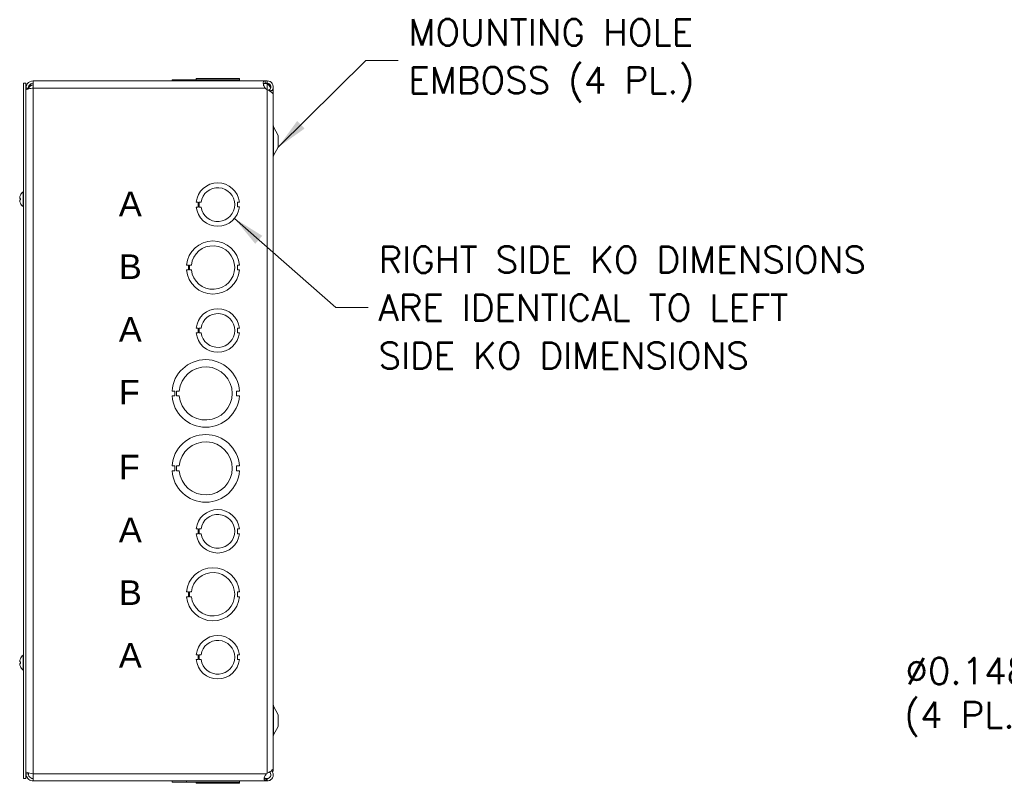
# Model space of a CAD drawing. Header units: inches. Extents: x 5 to 137, y 4 to 85.
# Tile 8 of 12: x 75 to 100, y 43 to 63. Entities that reach past the tile are written whole.
import ezdxf

# ---------------------------------------------------------------- set-up
doc = ezdxf.new("R2010")
doc.units = ezdxf.units.IN
doc.header["$LTSCALE"] = 8.5
doc.header["$MEASUREMENT"] = 0
for name, color, linetype, lineweight in [('Dimension (ANSI)', 7, 'Continuous', 5), ('Symbol (ANSI)', 7, 'Continuous', 5), ('Visible (ANSI)', 7, 'Continuous', 5), ('Visible Narrow (ANSI)', 7, 'Continuous', 5)]:
    doc.layers.add(name, color=color, linetype=linetype, lineweight=lineweight)
doc.styles.add('Note Text (ANSI)', font='tahoma.ttf')
doc.styles.add('ROMANS', font='RomanS.shx')
doc.dimstyles.new('Default (ANSI)', dxfattribs={"dimscale": 8.5, "dimtxt": 0.08, "dimasz": 0.098425, "dimexe": 0.125, "dimexo": 0.0625, "dimgap": 0.031496, "dimtad": 0, "dimtih": 1, "dimtoh": 1, "dimrnd": 1e-08, "dimzin": 0, "dimdsep": 46, "dimtxsty": 'ROMANS', "dimcen": 0.09, "dimdle": 0.393701, "dimclrd": 256, "dimclre": 256, "dimclrt": 256, "dimadec": 0, "dimazin": 0, "dimtfac": 1.25, "dimtofl": 0, "dimtmove": 0, "dimatfit": 3, "dimfxl": 0, "dimtolj": 1, "dimtzin": 0, "dimlwd": -1, "dimlwe": -1, "dimarcsym": 0})
doc.dimstyles.new('Default (ANSI)$7', dxfattribs={"dimscale": 8.5, "dimtxt": 0.08, "dimasz": 0.098425, "dimexe": 0.125, "dimexo": 0.0625, "dimgap": 0.031496, "dimtad": 0, "dimtih": 1, "dimtoh": 1, "dimrnd": 1e-08, "dimzin": 0, "dimdsep": 46, "dimtxsty": 'ROMANS', "dimcen": 0.09, "dimdle": 0.393701, "dimclrd": 256, "dimclre": 256, "dimclrt": 256, "dimadec": 0, "dimazin": 0, "dimtfac": 1.25, "dimtofl": 0, "dimtmove": 0, "dimatfit": 3, "dimfxl": 0, "dimtolj": 1, "dimtzin": 0, "dimlwd": -1, "dimlwe": -1, "dimarcsym": 0})

# ---------------------------------------------------------------- blocks, each defined once
blk = doc.blocks.new('*D38')
at = {"layer": 'Defpoints', "color": 0}
for p in [(108.087, 47.315), (108.209, 47.348)]:
    blk.add_point(p, dxfattribs=at)
at = {"layer": 'Dimension (ANSI)'}
for p, q in [((108.148, 46.566), (108.148, 48.096)), ((107.383, 47.331), (108.913, 47.331)), ((101.44, 45.534), (107.279, 47.098))]:
    blk.add_line(p, q, dxfattribs=at)
blk.add_solid([(107.243, 47.233), (107.315, 46.964), (108.087, 47.315)], dxfattribs=at)
at = {"layer": 'Dimension (ANSI)', "insert": (99.408, 45.534), "char_height": 0.68, "attachment_point": 5, "style": 'ROMANS'}
blk.add_mtext('\\A1;∅0.148\\P(4 PL.)', dxfattribs=at)

msp = doc.modelspace()

# ---------------------------------------------------------------- linework, layer by layer
at = {"layer": 'Visible (ANSI)'}
for p, q in [((75.21806, 61.49376), (81.22958, 61.49376)), ((75.21806, 61.30676), (75.21806, 61.49376)), ((78.81354, 61.52476), (78.81354, 61.49376)), ((78.81355, 61.52476), (78.81354, 61.52476)), ((78.81355, 61.52476), (79.18915, 61.52476)), ((78.81355, 61.49376), (78.81355, 61.52476)), ((79.18915, 61.52476), (79.18915, 61.49376)), ((79.18916, 61.52476), (79.18915, 61.52476)), ((79.18916, 61.52476), (80.55847, 61.52476)), ((79.18916, 61.49376), (79.18916, 61.52476)), ((79.43981, 61.55576), (79.4398, 61.55576)), ((79.4398, 61.52476), (79.4398, 61.55576)), ((79.43981, 61.55576), (80.55783, 61.55576)), ((79.43981, 61.52476), (79.43981, 61.55576)), ((80.55783, 61.52476), (80.55783, 61.55576)), ((80.55847, 61.52476), (80.55847, 61.49376)), ((80.55847, 61.52476), (80.55908, 61.52476)), ((80.55908, 61.52476), (80.55908, 61.49376)), ((81.22958, 61.49376), (81.28056, 61.49376)), ((81.22958, 61.49376), (81.22958, 61.44434)), ((81.28056, 61.44434), (81.28056, 61.49376)), ((74.96906, 61.43126), (74.96906, 43.43126)), ((75.03106, 61.43126), (74.96906, 61.43126)), ((75.03106, 61.43126), (75.03106, 43.43126)), ((75.09306, 61.30676), (75.03106, 61.30676)), ((75.09306, 61.30676), (75.09306, 61.28616)), ((81.20293, 61.42897), (81.28056, 61.42897)), ((81.22958, 61.44434), (81.22958, 61.43176)), ((81.28056, 61.43176), (81.22958, 61.43176)), ((81.28056, 61.26666), (81.22958, 61.30676)), ((81.28056, 61.43176), (81.28056, 61.44434)), ((81.28056, 61.42897), (81.28056, 61.43176)), ((81.33171, 61.25944), (81.33858, 61.24889)), ((81.33858, 61.24889), (81.35086, 61.23002)), ((81.35086, 61.23002), (81.35357, 61.22586)), ((81.37431, 61.24376), (81.37431, 61.21265)), ((81.37431, 61.24376), (81.43681, 61.24376)), ((81.43631, 61.26623), (81.43631, 61.24376)), ((81.43681, 43.61876), (81.43681, 61.24376)), ((81.43631, 43.70177), (81.43631, 61.1353)), ((81.56181, 60.08126), (81.44405, 60.30405)), ((81.56181, 59.78126), (81.56181, 60.08126)), ((81.56181, 59.78126), (81.44405, 59.55846)), ((74.86967, 58.44953), (74.88813, 58.44791)), ((74.86967, 58.41299), (74.88813, 58.4146)), ((74.88813, 58.44977), (74.88813, 58.41275)), ((74.95477, 58.23926), (74.95477, 58.62326)), ((74.95477, 58.62326), (74.96906, 58.62326)), ((74.95477, 58.23926), (74.96906, 58.23926)), ((79.4898, 58.35384), (79.4398, 58.35384)), ((79.43981, 58.22861), (79.4898, 58.22861)), ((79.4898, 58.22861), (79.4898, 58.35384)), ((79.51581, 58.35384), (79.56581, 58.35384)), ((79.51581, 58.22861), (79.51581, 58.35384)), ((79.56582, 58.22861), (79.51581, 58.22861)), ((80.55782, 58.35379), (80.50783, 58.35379)), ((80.50783, 58.35379), (80.50783, 58.22879)), ((80.50783, 58.22879), (80.55783, 58.22879)), ((79.23915, 56.72372), (79.18915, 56.72372)), ((79.23916, 56.59872), (79.23915, 56.72372)), ((79.2648, 56.59873), (79.26479, 56.72373)), ((79.26479, 56.72373), (79.31479, 56.72373)), ((80.50846, 56.72379), (80.50847, 56.59879)), ((80.55846, 56.72379), (80.50846, 56.72379)), ((79.18916, 56.59872), (79.23916, 56.59872)), ((79.3148, 56.59873), (79.2648, 56.59873)), ((80.50847, 56.59879), (80.55847, 56.59879)), ((79.4898, 55.09384), (79.4398, 55.09384)), ((79.4898, 54.96861), (79.4898, 55.09384)), ((79.51581, 55.09384), (79.56581, 55.09384)), ((79.51581, 54.96861), (79.51581, 55.09384)), ((80.55782, 55.09379), (80.50783, 55.09379)), ((80.50783, 55.09379), (80.50783, 54.96879)), ((79.43981, 54.96861), (79.4898, 54.96861)), ((79.56582, 54.96861), (79.51581, 54.96861)), ((80.50783, 54.96879), (80.55783, 54.96879)), ((78.88754, 53.46371), (78.81354, 53.46371)), ((78.81355, 53.33871), (78.88755, 53.33871)), ((78.88755, 53.33871), (78.88754, 53.46371)), ((78.92766, 53.33872), (78.92765, 53.46372)), ((78.92765, 53.46372), (79.00165, 53.46372)), ((79.00166, 53.33872), (78.92766, 53.33872)), ((80.48507, 53.4638), (80.48508, 53.3388)), ((80.55907, 53.4638), (80.48507, 53.4638)), ((80.48508, 53.3388), (80.55908, 53.3388)), ((78.88754, 51.52371), (78.81354, 51.52371)), ((78.88755, 51.39871), (78.88754, 51.52371)), ((78.92766, 51.39872), (78.92765, 51.52372)), ((78.92765, 51.52372), (79.00165, 51.52372)), ((80.48507, 51.5238), (80.48508, 51.3988)), ((80.55907, 51.5238), (80.48507, 51.5238)), ((78.81355, 51.39871), (78.88755, 51.39871)), ((79.00166, 51.39872), (78.92766, 51.39872)), ((80.48508, 51.3988), (80.55908, 51.3988)), ((79.4898, 49.89384), (79.4398, 49.89384)), ((79.43981, 49.76861), (79.4898, 49.76861)), ((79.4898, 49.76861), (79.4898, 49.89384)), ((79.51581, 49.89384), (79.56581, 49.89384)), ((79.51581, 49.76861), (79.51581, 49.89384)), ((79.56582, 49.76861), (79.51581, 49.76861)), ((80.55782, 49.89379), (80.50783, 49.89379)), ((80.50783, 49.89379), (80.50783, 49.76879)), ((80.50783, 49.76879), (80.55783, 49.76879)), ((79.23915, 48.26372), (79.18915, 48.26372)), ((79.23916, 48.13872), (79.23915, 48.26372)), ((79.2648, 48.13873), (79.26479, 48.26373)), ((79.26479, 48.26373), (79.31479, 48.26373)), ((80.50846, 48.26379), (80.50847, 48.13879)), ((80.55846, 48.26379), (80.50846, 48.26379)), ((79.18916, 48.13872), (79.23916, 48.13872)), ((79.3148, 48.13873), (79.2648, 48.13873)), ((80.50847, 48.13879), (80.55847, 48.13879)), ((74.86967, 46.44953), (74.88813, 46.44791)), ((74.86967, 46.41299), (74.88813, 46.4146)), ((74.88813, 46.44977), (74.88813, 46.41275)), ((74.95477, 46.23926), (74.95477, 46.62326)), ((74.95477, 46.62326), (74.96906, 46.62326)), ((79.4898, 46.63384), (79.4398, 46.63384)), ((79.43981, 46.50861), (79.4898, 46.50861)), ((79.4898, 46.50861), (79.4898, 46.63384)), ((79.51581, 46.63384), (79.56581, 46.63384)), ((79.51581, 46.50861), (79.51581, 46.63384)), ((79.56582, 46.50861), (79.51581, 46.50861)), ((80.55782, 46.63379), (80.50783, 46.63379)), ((80.50783, 46.63379), (80.50783, 46.50879)), ((80.50783, 46.50879), (80.55783, 46.50879)), ((74.95477, 46.23926), (74.96906, 46.23926)), ((81.56181, 45.08126), (81.44405, 45.30405)), ((81.56181, 44.78126), (81.56181, 45.08126)), ((81.56181, 44.78126), (81.44405, 44.55846)), ((81.37431, 43.62138), (81.37431, 43.61876)), ((81.37431, 43.61876), (81.43681, 43.61876)), ((75.03106, 43.43126), (74.96906, 43.43126)), ((75.09306, 43.55576), (75.03106, 43.55576)), ((75.09306, 43.55576), (75.09306, 43.57636)), ((75.21806, 43.36876), (75.21806, 43.55576)), ((81.26895, 43.36876), (75.21806, 43.36876)), ((78.81354, 43.33776), (78.81354, 43.36876)), ((79.18915, 43.33776), (79.18915, 43.36876)), ((80.55846, 43.33776), (80.55846, 43.36876)), ((80.55847, 43.33776), (80.55847, 43.36876)), ((80.55907, 43.33776), (80.55907, 43.36876)), ((80.55908, 43.33776), (80.55908, 43.36876)), ((81.26895, 43.55576), (81.28056, 43.56525)), ((81.26895, 43.43076), (81.28056, 43.43076)), ((81.26895, 43.41817), (81.26895, 43.43076)), ((81.26895, 43.36876), (81.26895, 43.41817)), ((81.28056, 43.36876), (81.26895, 43.36876)), ((81.28056, 43.43076), (81.28056, 43.41817)), ((81.28056, 43.41817), (81.28056, 43.36876)), ((79.18915, 43.33776), (78.81354, 43.33776)), ((80.55846, 43.33776), (79.18915, 43.33776)), ((79.4398, 43.33776), (79.4398, 43.30676)), ((80.55782, 43.30676), (79.4398, 43.30676)), ((80.55782, 43.33776), (80.55782, 43.30676)), ((80.55782, 43.30676), (80.55783, 43.30676)), ((80.55783, 43.33776), (80.55783, 43.30676)), ((80.55846, 43.33776), (80.55847, 43.33776)), ((80.55907, 43.33776), (80.55847, 43.33776)), ((80.55907, 43.33776), (80.55908, 43.33776))]:
    msp.add_line(p, q, dxfattribs=at)
for centre, radius, start, end in [((75.21806, 61.26256), 0.125, 90, 168.899852), ((81.34956, 61.49376), 0.098, 221.384912, 225.244602), ((81.49931, 60.33326), 0.0625, 180, 207.858397), ((81.49931, 59.52926), 0.0625, 152.141603, 180), ((79.99881, 58.29126), 0.5625, 6.382727, 173.612692), ((79.99881, 58.29126), 0.4375, 188.232125, 171.776542), ((74.89633, 58.53083), 0.0082, 156.103907, 179.962963), ((75.12106, 58.43126), 0.254, 130.895986, 156.103907), ((74.89633, 58.33169), 0.0082, 180.037037, 203.896093), ((75.12106, 58.43126), 0.254, 203.896093, 229.104014), ((79.99881, 58.29126), 0.5625, 186.394021, 353.623986), ((79.87381, 56.66126), 0.6875, 5.218958, 174.787141), ((79.87381, 56.66126), 0.5625, 186.382419, 173.623679), ((79.87381, 56.66126), 0.6875, 185.218958, 354.787141), ((79.99881, 55.03126), 0.5625, 6.382727, 173.612692), ((79.99881, 55.03126), 0.4375, 188.232125, 171.776542), ((79.99881, 55.03126), 0.5625, 186.394021, 353.623986), ((79.68631, 53.40126), 0.875, 4.098867, 175.90678), ((79.68631, 53.40126), 0.6875, 185.218732, 174.786915), ((79.68631, 53.40126), 0.875, 184.098867, 355.90678), ((79.68631, 51.46126), 0.875, 4.098867, 175.90678), ((79.68631, 51.46126), 0.6875, 185.218732, 174.786915), ((79.68631, 51.46126), 0.875, 184.098867, 355.90678), ((79.99881, 49.83126), 0.5625, 6.382727, 173.612692), ((79.99881, 49.83126), 0.4375, 188.232125, 171.776542), ((79.99881, 49.83126), 0.5625, 186.394021, 353.623986), ((79.87381, 48.20126), 0.6875, 5.218958, 174.787141), ((79.87381, 48.20126), 0.5625, 186.382419, 173.623679), ((79.87381, 48.20126), 0.6875, 185.218958, 354.787141), ((79.99881, 46.57126), 0.5625, 6.382727, 173.612692), ((79.99881, 46.57126), 0.4375, 188.232125, 171.776542), ((74.89633, 46.53083), 0.0082, 156.103907, 179.962963), ((75.12106, 46.43126), 0.254, 130.895986, 156.103907), ((79.99881, 46.57126), 0.5625, 186.394021, 353.623986), ((74.89633, 46.33169), 0.0082, 180.037037, 203.896093), ((75.12106, 46.43126), 0.254, 203.896093, 229.104014), ((81.49931, 45.33326), 0.0625, 180, 207.858397), ((81.49931, 44.52926), 0.0625, 152.141603, 180)]:
    msp.add_arc(centre, radius, start, end, dxfattribs=at)
for centre, major_axis, ratio, start_param, end_param in [((75.12066, 58.43139), (0.07749, 0.24185), 0.99580318, 1.47015438, 1.75474235), ((75.12066, 58.42668), (-0.25299, 0.02214), 0.02792688, 5.87367492, 6.15826289), ((75.12066, 58.43584), (-0.25299, -0.02214), 0.02792688, 0.12492242, 0.40951039), ((75.12066, 58.43113), (-0.07749, 0.24185), 0.99580318, 1.3868503, 1.67143828), ((75.12066, 46.43139), (0.07749, 0.24185), 0.99580318, 1.47015438, 1.75474235), ((75.12066, 46.42668), (-0.25299, 0.02214), 0.02792688, 5.87367492, 6.15826289), ((75.12066, 46.43584), (-0.25299, -0.02214), 0.02792688, 0.12492242, 0.40951039), ((75.12066, 46.43113), (-0.07749, 0.24185), 0.99580318, 1.3868503, 1.67143828)]:
    msp.add_ellipse(centre, major_axis=major_axis, ratio=ratio, start_param=start_param, end_param=end_param, dxfattribs=at)
for points, knots in [([(75.21806, 61.49376), (75.15894, 61.49376), (75.10058, 61.4638), (75.06611, 61.41576), (75.0435, 61.38424), (75.03106, 61.34555), (75.03106, 61.30676)], [0, 0, 0, 0, 0.94848895, 0.94848895, 0.94848895, 1.57079633, 1.57079633, 1.57079633, 1.57079633]), ([(81.2271, 61.3094), (81.2038, 61.33431), (81.18681, 61.37062), (81.17961, 61.40401), (81.17282, 61.43544), (81.17471, 61.46243), (81.18493, 61.47703), (81.19365, 61.48949), (81.20837, 61.49346), (81.2271, 61.49374)], [-1.80872873, -1.80872873, -1.80872873, -1.80872873, -1.14988828, -1.14988828, -1.14988828, -0.52960197, -0.52960197, -0.52960197, 0, 0, 0, 0]), ([(81.28056, 61.49376), (81.3321, 61.49376), (81.38285, 61.46627), (81.41101, 61.42309), (81.43917, 61.37992), (81.44387, 61.3224), (81.42309, 61.27522), (81.41817, 61.26406), (81.41191, 61.25349), (81.40452, 61.24378)], [0, 0, 0, 0, 0.99285462, 0.99285462, 0.99285462, 1.98570924, 1.98570924, 1.98570924, 2.22073356, 2.22073356, 2.22073356, 2.22073356]), ([(75.03106, 61.26256), (75.03106, 61.27146), (75.06102, 61.28035), (75.10905, 61.28925), (75.14057, 61.29509), (75.17927, 61.30092), (75.21806, 61.30676)], [0, 0, 0, 0, 0.94848895, 0.94848895, 0.94848895, 1.57079633, 1.57079633, 1.57079633, 1.57079633]), ([(75.21806, 61.43176), (75.17435, 61.43176), (75.13148, 61.40696), (75.10969, 61.36907), (75.09886, 61.35022), (75.09306, 61.3285), (75.09306, 61.30676)], [0, 0, 0, 0, 1.04897508, 1.04897508, 1.04897508, 1.57079633, 1.57079633, 1.57079633, 1.57079633]), ([(81.33171, 61.25944), (81.36123, 61.27866), (81.37816, 61.31558), (81.37347, 61.35049), (81.36879, 61.3854), (81.34271, 61.41654), (81.30917, 61.42729), (81.29994, 61.43024), (81.29025, 61.43176), (81.28056, 61.43176)], [0, 0, 0, 0, 1.12719708, 1.12719708, 1.12719708, 2.25439416, 2.25439416, 2.25439416, 2.56448895, 2.56448895, 2.56448895, 2.56448895]), ([(81.43631, 61.1353), (81.43631, 61.16295), (81.40887, 61.19061), (81.36575, 61.21826), (81.3406, 61.23439), (81.31061, 61.25053), (81.28056, 61.26666)], [0.99369262, 0.99369262, 0.99369262, 0.99369262, 1.98570924, 1.98570924, 1.98570924, 2.56448895, 2.56448895, 2.56448895, 2.56448895]), ([(81.3677, 61.30379), (81.35734, 61.33351), (81.33556, 61.36323), (81.30917, 61.39296), (81.30041, 61.40282), (81.29123, 61.41268), (81.28204, 61.42254)], [1.36734875, 1.36734875, 1.36734875, 1.36734875, 2.25439416, 2.25439416, 2.25439416, 2.54871618, 2.54871618, 2.54871618, 2.54871618]), ([(74.86972, 58.44953), (74.86951, 58.4495), (74.86932, 58.44979), (74.86907, 58.45105), (74.86901, 58.45202), (74.86899, 58.45429), (74.86904, 58.45573), (74.86926, 58.45891), (74.86943, 58.46065), (74.86965, 58.46252), (74.86968, 58.46277), (74.86972, 58.46302)], [0, 0, 0, 0, 0.0125584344, 0.0125584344, 0.0251168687, 0.0251168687, 0.0376591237, 0.0376591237, 0.0502013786, 0.0502013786, 0.0520674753, 0.0520674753, 0.0520674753, 0.0520674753]), ([(74.86972, 58.3995), (74.86951, 58.40113), (74.86932, 58.40289), (74.86907, 58.40614), (74.86901, 58.40764), (74.86899, 58.41004), (74.86904, 58.41109), (74.86926, 58.41253), (74.86943, 58.41292), (74.86965, 58.41299), (74.86968, 58.41299), (74.86972, 58.41299)], [0, 0, 0, 0, 0.0125556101, 0.0125556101, 0.0251112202, 0.0251112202, 0.0376562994, 0.0376562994, 0.0502013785, 0.0502013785, 0.0520674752, 0.0520674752, 0.0520674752, 0.0520674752]), ([(74.88813, 58.44977), (74.88813, 58.4498), (74.88837, 58.44981), (74.88878, 58.4498), (74.8888, 58.4498), (74.88883, 58.4498)], [0.09312996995, 0.09312996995, 0.09312996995, 0.09312996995, 0.10096570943, 0.10096570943, 0.10146133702, 0.10146133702, 0.10146133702, 0.10146133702]), ([(74.88883, 58.41271), (74.8888, 58.41271), (74.88878, 58.41271), (74.88837, 58.4127), (74.88813, 58.41272), (74.88813, 58.41275)], [0.02288164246, 0.02288164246, 0.02288164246, 0.02288164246, 0.02337727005, 0.02337727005, 0.03121300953, 0.03121300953, 0.03121300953, 0.03121300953]), ([(74.86972, 46.44953), (74.86951, 46.4495), (74.86932, 46.44979), (74.86907, 46.45105), (74.86901, 46.45202), (74.86899, 46.45429), (74.86904, 46.45573), (74.86926, 46.45891), (74.86943, 46.46065), (74.86965, 46.46252), (74.86968, 46.46277), (74.86972, 46.46302)], [0, 0, 0, 0, 0.0125584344, 0.0125584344, 0.0251168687, 0.0251168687, 0.0376591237, 0.0376591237, 0.0502013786, 0.0502013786, 0.0520674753, 0.0520674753, 0.0520674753, 0.0520674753]), ([(74.86972, 46.3995), (74.86951, 46.40113), (74.86932, 46.40289), (74.86907, 46.40614), (74.86901, 46.40764), (74.86899, 46.41004), (74.86904, 46.41109), (74.86926, 46.41253), (74.86943, 46.41292), (74.86965, 46.41299), (74.86968, 46.41299), (74.86972, 46.41299)], [0, 0, 0, 0, 0.0125556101, 0.0125556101, 0.0251112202, 0.0251112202, 0.0376562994, 0.0376562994, 0.0502013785, 0.0502013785, 0.0520674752, 0.0520674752, 0.0520674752, 0.0520674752]), ([(74.88813, 46.44977), (74.88813, 46.4498), (74.88837, 46.44981), (74.88878, 46.4498), (74.8888, 46.4498), (74.88883, 46.4498)], [0.09312996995, 0.09312996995, 0.09312996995, 0.09312996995, 0.10096570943, 0.10096570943, 0.10146133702, 0.10146133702, 0.10146133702, 0.10146133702]), ([(74.88883, 46.41271), (74.8888, 46.41271), (74.88878, 46.41271), (74.88837, 46.4127), (74.88813, 46.41272), (74.88813, 46.41275)], [0.02288164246, 0.02288164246, 0.02288164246, 0.02288164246, 0.02337727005, 0.02337727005, 0.03121300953, 0.03121300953, 0.03121300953, 0.03121300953]), ([(81.28056, 43.56525), (81.3321, 43.59401), (81.38285, 43.62277), (81.41101, 43.65154), (81.4274, 43.66828), (81.43585, 43.68503), (81.43594, 43.70177)], [0, 0, 0, 0, 0.99285462, 0.99285462, 0.99285462, 1.57079633, 1.57079633, 1.57079633, 1.57079633]), ([(81.40428, 43.6186), (81.4245, 43.59169), (81.43628, 43.55834), (81.43631, 43.52464), (81.43635, 43.47309), (81.4089, 43.42232), (81.36575, 43.39412), (81.3406, 43.37769), (81.31061, 43.36876), (81.28056, 43.36876)], [0.34375539, 0.34375539, 0.34375539, 0.34375539, 0.99285462, 0.99285462, 0.99285462, 1.98570924, 1.98570924, 1.98570924, 2.56448895, 2.56448895, 2.56448895, 2.56448895]), ([(75.21806, 43.55576), (75.15894, 43.56465), (75.10058, 43.57355), (75.06611, 43.58244), (75.0435, 43.58828), (75.03106, 43.59412), (75.03106, 43.59995)], [0, 0, 0, 0, 0.94848895, 0.94848895, 0.94848895, 1.57079633, 1.57079633, 1.57079633, 1.57079633]), ([(75.03106, 43.55576), (75.03106, 43.49664), (75.06102, 43.43828), (75.10905, 43.40381), (75.14057, 43.3812), (75.17927, 43.36876), (75.21806, 43.36876)], [0, 0, 0, 0, 0.94848895, 0.94848895, 0.94848895, 1.57079633, 1.57079633, 1.57079633, 1.57079633]), ([(75.21806, 43.43076), (75.17435, 43.43076), (75.13148, 43.45556), (75.10969, 43.49345), (75.09886, 43.5123), (75.09306, 43.53402), (75.09306, 43.55576)], [0, 0, 0, 0, 1.04897508, 1.04897508, 1.04897508, 1.57079633, 1.57079633, 1.57079633, 1.57079633]), ([(81.24095, 43.37134), (81.22, 43.37519), (81.20575, 43.38639), (81.20176, 43.4089), (81.19779, 43.43132), (81.20404, 43.46421), (81.21896, 43.49293), (81.22503, 43.5046), (81.23247, 43.5155), (81.24095, 43.52479)], [-1.77113776, -1.77113776, -1.77113776, -1.77113776, -1.03348651, -1.03348651, -1.03348651, -0.29869789, -0.29869789, -0.29869789, 0, 0, 0, 0]), ([(81.20403, 43.45216), (81.2084, 43.44359), (81.21682, 43.43769), (81.22863, 43.4347), (81.23243, 43.43374), (81.23655, 43.43302), (81.24095, 43.43248)], [1.133456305, 1.133456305, 1.133456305, 1.133456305, 1.6161642, 1.6161642, 1.6161642, 1.771137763, 1.771137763, 1.771137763, 1.771137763]), ([(81.28056, 43.43076), (81.31578, 43.43076), (81.35012, 43.45246), (81.36523, 43.48427), (81.38035, 43.51609), (81.37549, 43.55641), (81.35324, 43.58372), (81.34885, 43.58911), (81.34385, 43.59401), (81.33838, 43.5983)], [0, 0, 0, 0, 1.12719708, 1.12719708, 1.12719708, 2.25439416, 2.25439416, 2.25439416, 2.47697346, 2.47697346, 2.47697346, 2.47697346])]:
    msp.add_open_spline(points, degree=3, knots=knots, dxfattribs=at)
for points in [[(81.2271, 61.49374), (81.22793, 61.49375), (81.22875, 61.49376), (81.22958, 61.49376)], [(75.21806, 61.38756), (75.17814, 61.38756), (75.13851, 61.3785), (75.10642, 61.36268)], [(81.2271, 61.43175), (81.20223, 61.43149), (81.18463, 61.42624), (81.17829, 61.41067)], [(81.17908, 61.40596), (81.18703, 61.41706), (81.19498, 61.42516), (81.20293, 61.42897)], [(81.22958, 61.43176), (81.22875, 61.43176), (81.22793, 61.43175), (81.2271, 61.43175)], [(81.22958, 61.30676), (81.22875, 61.30764), (81.22793, 61.30852), (81.2271, 61.3094)], [(81.28204, 61.42254), (81.28154, 61.42308), (81.28105, 61.42362), (81.28056, 61.42417)], [(81.28056, 61.42417), (81.28137, 61.42362), (81.28219, 61.42308), (81.28302, 61.42254)], [(81.28302, 61.42254), (81.31448, 61.40223), (81.34548, 61.38193), (81.37111, 61.36162)], [(81.3162, 61.24735), (81.32102, 61.25181), (81.32621, 61.25586), (81.33171, 61.25944)], [(81.3743, 61.21364), (81.37407, 61.21346), (81.37384, 61.21329), (81.37361, 61.21312)], [(81.42989, 61.29461), (81.43702, 61.27766), (81.43788, 61.26071), (81.43227, 61.24376)], [(81.24095, 43.52479), (81.25028, 43.53502), (81.25962, 43.54539), (81.26895, 43.55576)], [(81.24095, 43.43248), (81.25028, 43.43134), (81.25962, 43.43076), (81.26895, 43.43076)], [(81.26895, 43.36876), (81.25962, 43.36876), (81.25028, 43.36962), (81.24095, 43.37134)]]:
    msp.add_open_spline(points, degree=3, dxfattribs=at)
at = {"layer": 'Visible Narrow (ANSI)'}
for p, q in [((81.2271, 61.49374), (81.2271, 61.43175)), ((81.22958, 61.30676), (75.21806, 61.30676)), ((75.21806, 61.30676), (75.21806, 43.55576)), ((81.28056, 61.42417), (81.28056, 61.26666)), ((81.28056, 61.26666), (81.28056, 43.56525)), ((81.28302, 61.42254), (81.28204, 61.42254)), ((81.44405, 59.55846), (81.44405, 60.30405)), ((74.86972, 58.44953), (74.88813, 58.44792)), ((74.86972, 58.41299), (74.88813, 58.4146)), ((74.88883, 58.53415), (74.88883, 58.53246)), ((74.88883, 58.4498), (74.88883, 58.41271)), ((74.88883, 58.33005), (74.88883, 58.32837)), ((74.86972, 46.44953), (74.88813, 46.44792)), ((74.86972, 46.41299), (74.88813, 46.4146)), ((74.88883, 46.53415), (74.88883, 46.53246)), ((74.88883, 46.4498), (74.88883, 46.41271)), ((74.88883, 46.33005), (74.88883, 46.32837)), ((81.44405, 44.55846), (81.44405, 45.30405)), ((75.21806, 43.55576), (81.26895, 43.55576)), ((81.24095, 43.37134), (81.24095, 43.43248))]:
    msp.add_line(p, q, dxfattribs=at)

# ---------------------------------------------------------------- texts
at = {"layer": 'Symbol (ANSI)', "char_height": 0.68, "attachment_point": 4, "line_spacing_factor": 1.093904, "style": 'ROMANS'}
for s, insert, width in [('{MOUNTING HOLE\\PEMBOSS (4 PL.)}', (84.93325, 62.01837), 8.8448881), ('{RIGHT SIDE KO DIMENSIONS\\PARE IDENTICAL TO LEFT\\PSIDE KO DIMENSIONS}', (84.16094, 55.62217), 14.9138339)]:
    msp.add_mtext(s, dxfattribs=dict(at, insert=insert, width=width))
at = {"layer": 'Symbol (ANSI)', "char_height": 0.6375, "attachment_point": 4, "style": 'Note Text (ANSI)'}
for s, insert in [('\\fArial|b0|i0;\\H0.6375;A', (77.43631, 58.30876)), ('\\fArial|b0|i0;\\H0.6375;B', (77.43631, 56.68376)), ('\\fArial|b0|i0;\\H0.6375;A', (77.43631, 55.05876)), ('\\fArial|b0|i0;\\H0.6375;F', (77.43631, 53.43376)), ('\\fArial|b0|i0;\\H0.6375;F', (77.43631, 51.49376)), ('\\fArial|b0|i0;\\H0.6375;A', (77.43631, 49.86876)), ('\\fArial|b0|i0;\\H0.6375;B', (77.43631, 48.24376)), ('\\fArial|b0|i0;\\H0.6375;A', (77.43631, 46.61876))]:
    msp.add_mtext(s, dxfattribs=dict(at, insert=insert))

# ---------------------------------------------------------------- dimensions: what is measured, and where the dimension line sits
at = {"layer": 'Dimension (ANSI)'}
dim = msp.add_diameter_dim_2p(p1=(108.20899, 47.34754), p2=(108.08748, 47.31498), text='<>\\P(4 PL.)', dimstyle='Default (ANSI)', override={"dimdec": 3, "dimlfac": 1.176471, "dimtp": 0, "dimtm": 0, "dimtdec": 2}, dxfattribs=at)
dim.commit()
dim.dimension.update_dxf_attribs({"geometry": '*D38', "text_midpoint": (101.44048, 45.53392), "dimtype": 163})

# ---------------------------------------------------------------- leaders
at = {"layer": 'Symbol (ANSI)', "annotation_type": 0, "has_hookline": 1, "hookline_direction": 0}
for points, text_width in [([(81.55492, 59.76822), (83.82892, 62.01837), (84.66553, 62.01837)], 8.28952), ([(80.43168, 57.93205), (83.05661, 55.62217), (83.89322, 55.62217)], 14.28)]:
    msp.add_leader(points, dimstyle='Default (ANSI)$7', override={"dimtad": 0}, dxfattribs=dict(at, text_width=text_width))

doc.saveas('drawing.dxf')
